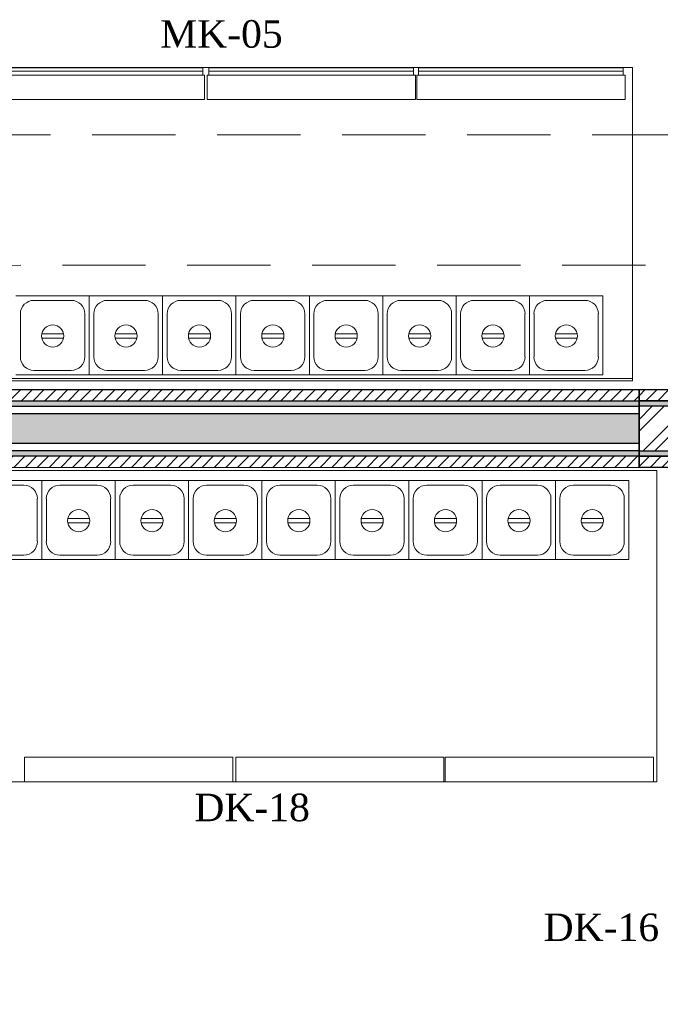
# Model space of a CAD drawing. Extents: x 3940905 to 4145695, y 925352 to 1109797.
# Tile 239 of 256: x 3982871 to 3984312, y 1095961 to 1098177. Entities that reach past the tile are written whole.
import ezdxf

# ---------------------------------------------------------------- set-up
doc = ezdxf.new("R2010")
doc.units = 0
doc.header["$LTSCALE"] = 750
doc.header["$MEASUREMENT"] = 0
doc.linetypes.add('DASHED', pattern=[0.75, 0.5, -0.25])
doc.linetypes.add('DASHED2', pattern=[0.375, 0.25, -0.125])
for name, color, linetype, lineweight in [('BEAM', 104, 'CONTINUOUS', 0), ('CIVIL WALLS', 7, 'CONTINUOUS', 30), ('CKD Equipments', 252, 'CONTINUOUS', 0)]:
    doc.layers.add(name, color=color, linetype=linetype, lineweight=lineweight)
for name, color, linetype in [('GLASS', 5, 'CONTINUOUS'), ('PDF_A - TEXT', 7, 'CONTINUOUS'), ('S-Hatch_8', 7, 'CONTINUOUS')]:
    doc.layers.add(name, color=color, linetype=linetype)
doc.styles.add('CKD_Dimension Text', font='BOOKOS.TTF')
pattern_1 = [(45, (1520.703, 54286.193), (-13.25825215, 13.25825215), [])]
pattern_2 = [(50, (1520.703, 54286.193), (21.51780548, -1.88256405), [2.25, -24.75]), (355, (1520.703, 54286.193), (-4.16254001, 22.56576401), [1.8, -19.8]), (100.45144446, (1522.496, 54286.036), (17.3552654, 20.68319973), [1.91220576, -21.03426336]), (46.1842, (1520.703, 54292.193), (32.01723992, -4.96557842), [3.375, -37.125]), (96.6356355, (1523.37, 54291.78), (28.03985837, 29.22355802), [2.86831026, -31.5514128]), (351.184164, (1520.703, 54292.193), (28.03985835, 29.223558), [2.7, -29.70000003]), (21, (1523.703, 54290.693), (17.90721156, -12.07856672), [2.25, -24.75]), (326, (1523.703, 54290.693), (7.29945996, 21.75450135), [1.8, -19.8]), (71.45144474, (1525.195, 54289.687), (25.2066713, 9.67593458), [1.9122057, -21.03426336]), (37.5, (1520.703, 54286.193), (0.36479566, 9.986815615), [0, -19.56, 0, -20.1, 0, -19.875]), (7.5, (1520.703, 54286.193), (7.892086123, 11.832351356), [0, -11.46, 0, -19.11, 0, -7.575]), (327.5, (1514.013, 54286.193), (16.014673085, -0.676646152), [0, -7.5, 0, -23.4, 0, -31.05]), (317.5, (1511.013, 54286.193), (17.49558508, 3.00314947), [0, -9.75, 0, -15.54, 0, -22.05])]

# ---------------------------------------------------------------- blocks, each defined once
blk = doc.blocks.new('GDXGDRG')
at = {"layer": 'BEAM', "linetype": 'DASHED2'}
for p, q in [((3974013.1, 1043633.5), (3965223.8, 1043631.4)), ((3974227, 1043339.9), (3965437.5, 1043337.8))]:
    blk.add_line(p, q, dxfattribs=at)

msp = doc.modelspace()

# ---------------------------------------------------------------- hatches: boundary and pattern name
at = {"layer": 'CIVIL WALLS', "true_color": 0x136734}
h = msp.add_hatch(dxfattribs=at)
h.set_pattern_fill('AR-CONC', color=116, scale=3)
h.set_pattern_definition(pattern_2)
h.paths.add_polyline_path([(3984982.9, 1095414), (3984982.9, 1097194.5), (3984264.1, 1097194.5), (3984264.1, 1097319.5), (3984982.9, 1097319.5), (3984982.9, 1097619), (3984995.4, 1097619), (3984995.4, 1097307), (3984264.1, 1097307), (3984264.1, 1097207), (3984995.4, 1097207), (3984995.4, 1095414)])
h = msp.add_hatch(dxfattribs=at)
h.set_pattern_fill('AR-CONC', color=116, scale=3)
h.set_pattern_definition(pattern_2)
h.paths.add_polyline_path([(3981958.2, 1097319.2), (3984264.1, 1097319.5), (3984264.1, 1097194.5), (3981958.2, 1097194.2)])
h.paths.add_polyline_path([(3981958.2, 1097306.7), (3984264.1, 1097307), (3984264.1, 1097207), (3981958.2, 1097206.7)], flags=17)
at = {"layer": 'GLASS'}
h = msp.add_hatch(color=4, dxfattribs=at)
h.dxf.hatch_style = 1
h.paths.add_polyline_path([(3982459.1, 1097290.6), (3984264.1, 1097290.6), (3984264.1, 1097223.4), (3982459.1, 1097223.4)])
at = {"layer": 'S-Hatch_8'}
h = msp.add_hatch(dxfattribs=at)
h.set_pattern_fill('ANSI31', color=6, scale=150)
h.set_pattern_definition(pattern_1)
h.paths.add_polyline_path([(3984983, 1097619), (3984982.9, 1097319.5), (3984264.1, 1097319.5), (3984264.1, 1097194.5), (3984983.2, 1097194.5), (3984982.9, 1095414), (3984957.9, 1095414), (3984958.1, 1097169.5), (3984264.1, 1097169.5), (3984264.1, 1097344.5), (3984958.2, 1097344.5), (3984958.2, 1097619)])
at = {"layer": 'S-Hatch_8', "true_color": 0x636466}
h = msp.add_hatch(dxfattribs=at)
h.set_pattern_fill('ANSI32', color=251, scale=150)
h.set_pattern_definition([(45, (1520.7, 54286.193), (-39.77475644, 39.77475644), []), (45, (1547.22, 54286.193), (-39.77475644, 39.77475644), [])])
h.paths.add_polyline_path([(3984995.4, 1097207), (3984995.4, 1095413.4), (3985093, 1095413.4), (3985093, 1097618.7), (3984995.4, 1097618.7), (3984995.4, 1097307), (3984264.1, 1097307), (3984264.1, 1097207)])
at = {"layer": 'S-Hatch_8'}
h = msp.add_hatch(dxfattribs=at)
h.set_pattern_fill('ANSI31', color=6, scale=150)
h.set_pattern_definition(pattern_1)
h.paths.add_polyline_path([(3981958.2, 1097344.5), (3984264.1, 1097344.5), (3984264.1, 1097169.5), (3981958.2, 1097169.5)])
h.paths.add_polyline_path([(3981958.2, 1097319.5), (3984264.1, 1097319.5), (3984264.1, 1097194.5), (3981958.2, 1097194.5)], flags=17)

# ---------------------------------------------------------------- linework, layer by layer
at = {"layer": 'CIVIL WALLS', "color": 6}
msp.add_lwpolyline([(3984982.9, 1097619), (3984982.9, 1097319.5), (3984264.1, 1097319.5), (3984264.1, 1097194.5), (3984983.2, 1097194.5), (3984982.9, 1095414), (3984957.9, 1095414), (3984958.1, 1097169.5), (3984264.1, 1097169.5), (3984264.1, 1097344.5), (3984958.2, 1097344.5), (3984958.2, 1097619), (3984982.9, 1097619)], dxfattribs=at)
at = {"layer": 'CIVIL WALLS', "color": 116, "true_color": 0x136734}
for points in [[(3984982.9, 1095414), (3984982.9, 1097194.5), (3984264.1, 1097194.5), (3984264.1, 1097319.5), (3984982.9, 1097319.5), (3984982.9, 1097619), (3984995.4, 1097619), (3984995.4, 1097307), (3984264.1, 1097307), (3984264.1, 1097207), (3984995.4, 1097207), (3984995.4, 1095414), (3984982.9, 1095414)], [(3981958.2, 1097319.5), (3984264.1, 1097319.5), (3984264.1, 1097194.5), (3981958.2, 1097194.5)]]:
    msp.add_lwpolyline(points, close=True, dxfattribs=at)
at = {"layer": 'CIVIL WALLS'}
for points in [[(3984995.4, 1097207), (3984995.4, 1095413.4), (3985093, 1095413.4), (3985093, 1097618.7), (3984995.4, 1097618.7), (3984995.4, 1097307), (3984264.1, 1097307), (3984264.1, 1097207)], [(3981958.2, 1097307), (3984264.1, 1097307), (3984264.1, 1097207), (3981958.2, 1097207)]]:
    msp.add_lwpolyline(points, close=True, dxfattribs=at)
at = {"layer": 'CIVIL WALLS', "color": 6}
msp.add_lwpolyline([(3981958.2, 1097344.5), (3984264.1, 1097344.5), (3984264.1, 1097169.5), (3981958.2, 1097168.9)], close=True, dxfattribs=at)
at = {"layer": 'CKD Equipments'}
for p, q in [((3982449.1, 1098069.3), (3984249.1, 1098069.3)), ((3984249.1, 1098069.3), (3984249.1, 1097369.3)), ((3984249.1, 1097369.3), (3982449.1, 1097369.3)), ((3984249.1, 1097369.3), (3984249.1, 1097364.2)), ((3982504.2, 1097162.2), (3984304.2, 1097162.2)), ((3984304.2, 1097162.2), (3984304.2, 1096462.2)), ((3984304.2, 1096462.2), (3982504.2, 1096462.2))]:
    msp.add_line(p, q, dxfattribs=at)
at = {"layer": 'CKD Equipments', "linetype": 'DASHED', "ltscale": 25}
for p, q in [((3983282.6, 1098069), (3982822.1, 1098069)), ((3983282.6, 1098069), (3983282.6, 1098052.5)), ((3983296.4, 1098069), (3983296.4, 1098052.5)), ((3983756.9, 1098069), (3983296.4, 1098069)), ((3983756.9, 1098069), (3983756.9, 1098052.5)), ((3983768.1, 1098069), (3983768.1, 1098052.5)), ((3984228.6, 1098069), (3983768.1, 1098069)), ((3984228.6, 1098069), (3984228.6, 1098052.5)), ((3983286.7, 1098052.5), (3982818.1, 1098052.5)), ((3983282.6, 1098060.8), (3982822.1, 1098060.8)), ((3983286.7, 1097997.5), (3983286.7, 1098052.5)), ((3983760.9, 1098052.5), (3983292.3, 1098052.5)), ((3983292.3, 1098052.5), (3983292.3, 1097997.5)), ((3983756.9, 1098060.8), (3983296.4, 1098060.8)), ((3983760.9, 1097997.5), (3983760.9, 1098052.5)), ((3984232.6, 1098052.5), (3983764, 1098052.5)), ((3983764, 1098052.5), (3983764, 1097997.5)), ((3984228.6, 1098060.8), (3983768.1, 1098060.8)), ((3984232.6, 1097997.5), (3984232.6, 1098052.5)), ((3982818.1, 1097997.5), (3983286.7, 1097997.5)), ((3983292.3, 1097997.5), (3983760.9, 1097997.5)), ((3983764, 1097997.5), (3984232.6, 1097997.5)), ((3982881.5, 1096517.2), (3983350.1, 1096517.2)), ((3982881.5, 1096462.2), (3982881.5, 1096517.2)), ((3983350.1, 1096517.2), (3983350.1, 1096462.2)), ((3983356.5, 1096517.2), (3983825.1, 1096517.2)), ((3983356.5, 1096462.2), (3983356.5, 1096517.2)), ((3983825.1, 1096517.2), (3983825.1, 1096462.2)), ((3983828.2, 1096517.2), (3984296.8, 1096517.2)), ((3983828.2, 1096462.2), (3983828.2, 1096517.2)), ((3984296.8, 1096517.2), (3984296.8, 1096462.2)), ((3983350.1, 1096462.2), (3982881.5, 1096462.2)), ((3983825.1, 1096462.2), (3983356.5, 1096462.2)), ((3984296.8, 1096462.2), (3983828.2, 1096462.2))]:
    msp.add_line(p, q, dxfattribs=at)
at = {"layer": 'CKD Equipments', "color": 4}
for p, q in [((3982861.9, 1097555.5), (3983027, 1097555.5)), ((3982902.5, 1097545.4), (3982986.4, 1097545.4)), ((3983027, 1097377.7), (3983027, 1097555.5)), ((3983027, 1097555.5), (3983192.1, 1097555.5)), ((3983027, 1097377.7), (3983027, 1097555.5)), ((3983027, 1097555.5), (3983027, 1097377.7)), ((3983067.6, 1097545.4), (3983151.5, 1097545.4)), ((3983192.1, 1097377.7), (3983192.1, 1097555.5)), ((3983192.1, 1097555.5), (3983357.2, 1097555.5)), ((3983192.1, 1097377.7), (3983192.1, 1097555.5)), ((3983192.1, 1097555.5), (3983192.1, 1097377.7)), ((3983232.7, 1097545.4), (3983316.6, 1097545.4)), ((3983357.2, 1097377.7), (3983357.2, 1097555.5)), ((3983357.2, 1097555.5), (3983522.3, 1097555.5)), ((3983357.2, 1097377.7), (3983357.2, 1097555.5)), ((3983357.2, 1097555.5), (3983357.2, 1097377.7)), ((3983397.8, 1097545.4), (3983481.7, 1097545.4)), ((3983522.3, 1097377.7), (3983522.3, 1097555.5)), ((3983522.3, 1097555.5), (3983522.3, 1097377.7)), ((3983522.3, 1097377.7), (3983522.3, 1097555.5)), ((3983522.3, 1097555.5), (3983687.4, 1097555.5)), ((3983522.3, 1097377.7), (3983522.3, 1097555.5)), ((3983522.3, 1097555.5), (3983522.3, 1097377.7)), ((3983562.9, 1097545.4), (3983646.8, 1097545.4)), ((3983687.4, 1097377.7), (3983687.4, 1097555.5)), ((3983687.4, 1097555.5), (3983852.5, 1097555.5)), ((3983687.4, 1097377.7), (3983687.4, 1097555.5)), ((3983687.4, 1097555.5), (3983687.4, 1097377.7)), ((3983728, 1097545.4), (3983811.9, 1097545.4)), ((3983852.5, 1097377.7), (3983852.5, 1097555.5)), ((3983852.5, 1097555.5), (3984017.6, 1097555.5)), ((3983852.5, 1097377.7), (3983852.5, 1097555.5)), ((3983852.5, 1097555.5), (3983852.5, 1097377.7)), ((3983893.1, 1097545.4), (3983977, 1097545.4)), ((3984017.6, 1097377.7), (3984017.6, 1097555.5)), ((3984017.6, 1097555.5), (3984017.6, 1097377.7)), ((3984017.6, 1097377.7), (3984017.6, 1097555.5)), ((3984017.6, 1097555.5), (3984182.7, 1097555.5)), ((3984017.6, 1097377.7), (3984017.6, 1097555.5)), ((3984017.6, 1097555.5), (3984017.6, 1097377.7)), ((3984058.2, 1097545.4), (3984142.1, 1097545.4)), ((3984182.7, 1097377.7), (3984182.7, 1097555.5)), ((3984182.7, 1097555.5), (3984182.7, 1097377.7)), ((3982872.1, 1097418.4), (3982872.1, 1097514.9)), ((3983016.8, 1097514.9), (3983016.8, 1097418.4)), ((3983037.2, 1097418.4), (3983037.2, 1097514.9)), ((3983181.9, 1097514.9), (3983181.9, 1097418.4)), ((3983202.3, 1097418.4), (3983202.3, 1097514.9)), ((3983347, 1097514.9), (3983347, 1097418.4)), ((3983367.4, 1097418.4), (3983367.4, 1097514.9)), ((3983512.1, 1097514.9), (3983512.1, 1097418.4)), ((3983532.5, 1097418.4), (3983532.5, 1097514.9)), ((3983677.2, 1097514.9), (3983677.2, 1097418.4)), ((3983697.6, 1097418.4), (3983697.6, 1097514.9)), ((3983842.3, 1097514.9), (3983842.3, 1097418.4)), ((3983862.7, 1097418.4), (3983862.7, 1097514.9)), ((3984007.4, 1097514.9), (3984007.4, 1097418.4)), ((3984027.8, 1097418.4), (3984027.8, 1097514.9)), ((3984172.5, 1097514.9), (3984172.5, 1097418.4)), ((3982969.3, 1097470.3), (3982920.3, 1097470.3)), ((3983134.4, 1097470.3), (3983085.4, 1097470.3)), ((3983299.5, 1097470.3), (3983250.5, 1097470.3)), ((3983464.6, 1097470.3), (3983415.6, 1097470.3)), ((3983629.7, 1097470.3), (3983580.7, 1097470.3)), ((3983794.8, 1097470.3), (3983745.8, 1097470.3)), ((3983959.9, 1097470.3), (3983910.9, 1097470.3)), ((3984125, 1097470.3), (3984076, 1097470.3)), ((3982920.3, 1097460.3), (3982969.3, 1097460.3)), ((3983085.4, 1097460.3), (3983134.4, 1097460.3)), ((3983250.5, 1097460.3), (3983299.5, 1097460.3)), ((3983415.6, 1097460.3), (3983464.6, 1097460.3)), ((3983580.7, 1097460.3), (3983629.7, 1097460.3)), ((3983745.8, 1097460.3), (3983794.8, 1097460.3)), ((3983910.9, 1097460.3), (3983959.9, 1097460.3)), ((3984076, 1097460.3), (3984125, 1097460.3)), ((3982986.4, 1097387.9), (3982902.5, 1097387.9)), ((3983151.5, 1097387.9), (3983067.6, 1097387.9)), ((3983316.6, 1097387.9), (3983232.7, 1097387.9)), ((3983481.7, 1097387.9), (3983397.8, 1097387.9)), ((3983646.8, 1097387.9), (3983562.9, 1097387.9)), ((3983811.9, 1097387.9), (3983728, 1097387.9)), ((3983977, 1097387.9), (3983893.1, 1097387.9)), ((3984142.1, 1097387.9), (3984058.2, 1097387.9)), ((3983027, 1097377.7), (3982861.9, 1097377.7)), ((3983192.1, 1097377.7), (3983027, 1097377.7)), ((3983357.2, 1097377.7), (3983192.1, 1097377.7)), ((3983522.3, 1097377.7), (3983357.2, 1097377.7)), ((3983687.4, 1097377.7), (3983522.3, 1097377.7)), ((3983852.5, 1097377.7), (3983687.4, 1097377.7)), ((3984017.6, 1097377.7), (3983852.5, 1097377.7)), ((3984182.7, 1097377.7), (3984017.6, 1097377.7)), ((3982755.2, 1097139.8), (3982920.3, 1097139.8)), ((3982920.3, 1096962), (3982920.3, 1097139.8)), ((3982920.3, 1097139.8), (3983085.4, 1097139.8)), ((3982920.3, 1096962), (3982920.3, 1097139.8)), ((3982920.3, 1097139.8), (3982920.3, 1096962)), ((3983085.4, 1096962), (3983085.4, 1097139.8)), ((3983085.4, 1097139.8), (3983250.5, 1097139.8)), ((3983085.4, 1096962), (3983085.4, 1097139.8)), ((3983085.4, 1097139.8), (3983085.4, 1096962)), ((3983250.5, 1096962), (3983250.5, 1097139.8)), ((3983250.5, 1097139.8), (3983415.6, 1097139.8)), ((3983250.5, 1096962), (3983250.5, 1097139.8)), ((3983250.5, 1097139.8), (3983250.5, 1096962)), ((3983415.6, 1096962), (3983415.6, 1097139.8)), ((3983415.6, 1097139.8), (3983580.7, 1097139.8)), ((3983415.6, 1096962), (3983415.6, 1097139.8)), ((3983415.6, 1097139.8), (3983415.6, 1096962)), ((3983580.7, 1096962), (3983580.7, 1097139.8)), ((3983580.7, 1097139.8), (3983580.7, 1096962)), ((3983580.7, 1096962), (3983580.7, 1097139.8)), ((3983580.7, 1097139.8), (3983745.8, 1097139.8)), ((3983580.7, 1096962), (3983580.7, 1097139.8)), ((3983580.7, 1097139.8), (3983580.7, 1096962)), ((3983745.8, 1096962), (3983745.8, 1097139.8)), ((3983745.8, 1097139.8), (3983910.9, 1097139.8)), ((3983745.8, 1096962), (3983745.8, 1097139.8)), ((3983745.8, 1097139.8), (3983745.8, 1096962)), ((3983910.9, 1096962), (3983910.9, 1097139.8)), ((3983910.9, 1097139.8), (3984076, 1097139.8)), ((3983910.9, 1096962), (3983910.9, 1097139.8)), ((3983910.9, 1097139.8), (3983910.9, 1096962)), ((3984076, 1096962), (3984076, 1097139.8)), ((3984076, 1097139.8), (3984241.1, 1097139.8)), ((3984076, 1096962), (3984076, 1097139.8)), ((3984076, 1097139.8), (3984076, 1096962)), ((3984241.1, 1096962), (3984241.1, 1097139.8)), ((3984241.1, 1096962), (3984241.1, 1097139.8)), ((3984241.1, 1097139.8), (3984241.1, 1096962)), ((3982795.8, 1097129.7), (3982879.7, 1097129.7)), ((3982960.9, 1097129.7), (3983044.8, 1097129.7)), ((3983126, 1097129.7), (3983209.9, 1097129.7)), ((3983291.1, 1097129.7), (3983375, 1097129.7)), ((3983456.2, 1097129.7), (3983540.1, 1097129.7)), ((3983621.3, 1097129.7), (3983705.2, 1097129.7)), ((3983786.4, 1097129.7), (3983870.3, 1097129.7)), ((3983951.5, 1097129.7), (3984035.4, 1097129.7)), ((3984116.6, 1097129.7), (3984200.5, 1097129.7)), ((3982910.1, 1097099.2), (3982910.1, 1097002.7)), ((3982930.5, 1097002.7), (3982930.5, 1097099.2)), ((3983075.2, 1097099.2), (3983075.2, 1097002.7)), ((3983095.6, 1097002.7), (3983095.6, 1097099.2)), ((3983240.3, 1097099.2), (3983240.3, 1097002.7)), ((3983260.7, 1097002.7), (3983260.7, 1097099.2)), ((3983405.4, 1097099.2), (3983405.4, 1097002.7)), ((3983425.8, 1097002.7), (3983425.8, 1097099.2)), ((3983570.5, 1097099.2), (3983570.5, 1097002.7)), ((3983590.9, 1097002.7), (3983590.9, 1097099.2)), ((3983735.6, 1097099.2), (3983735.6, 1097002.7)), ((3983756, 1097002.7), (3983756, 1097099.2)), ((3983900.7, 1097099.2), (3983900.7, 1097002.7)), ((3983921.1, 1097002.7), (3983921.1, 1097099.2)), ((3984065.8, 1097099.2), (3984065.8, 1097002.7)), ((3984086.2, 1097002.7), (3984086.2, 1097099.2)), ((3984230.9, 1097099.2), (3984230.9, 1097002.7)), ((3983027.7, 1097054.6), (3982978.7, 1097054.6)), ((3983192.8, 1097054.6), (3983143.8, 1097054.6)), ((3983357.9, 1097054.6), (3983308.9, 1097054.6)), ((3983523, 1097054.6), (3983474, 1097054.6)), ((3983688.1, 1097054.6), (3983639.1, 1097054.6)), ((3983853.2, 1097054.6), (3983804.2, 1097054.6)), ((3984018.3, 1097054.6), (3983969.3, 1097054.6)), ((3984183.4, 1097054.6), (3984134.4, 1097054.6)), ((3982978.7, 1097044.6), (3983027.7, 1097044.6)), ((3983143.8, 1097044.6), (3983192.8, 1097044.6)), ((3983308.9, 1097044.6), (3983357.9, 1097044.6)), ((3983474, 1097044.6), (3983523, 1097044.6)), ((3983639.1, 1097044.6), (3983688.1, 1097044.6)), ((3983804.2, 1097044.6), (3983853.2, 1097044.6)), ((3983969.3, 1097044.6), (3984018.3, 1097044.6)), ((3984134.4, 1097044.6), (3984183.4, 1097044.6)), ((3982920.3, 1096962), (3982755.2, 1096962)), ((3982879.7, 1096972.2), (3982795.8, 1096972.2)), ((3983085.4, 1096962), (3982920.3, 1096962)), ((3983044.8, 1096972.2), (3982960.9, 1096972.2)), ((3983250.5, 1096962), (3983085.4, 1096962)), ((3983209.9, 1096972.2), (3983126, 1096972.2)), ((3983415.6, 1096962), (3983250.5, 1096962)), ((3983375, 1096972.2), (3983291.1, 1096972.2)), ((3983580.7, 1096962), (3983415.6, 1096962)), ((3983540.1, 1096972.2), (3983456.2, 1096972.2)), ((3983745.8, 1096962), (3983580.7, 1096962)), ((3983705.2, 1096972.2), (3983621.3, 1096972.2)), ((3983910.9, 1096962), (3983745.8, 1096962)), ((3983870.3, 1096972.2), (3983786.4, 1096972.2)), ((3984076, 1096962), (3983910.9, 1096962)), ((3984035.4, 1096972.2), (3983951.5, 1096972.2)), ((3984241.1, 1096962), (3984076, 1096962)), ((3984200.5, 1096972.2), (3984116.6, 1096972.2))]:
    msp.add_line(p, q, dxfattribs=at)
at = {"layer": 'CKD Equipments', "lineweight": 5}
msp.add_line((3984249.1, 1097364.2, -141), (3982449.1, 1097364.2, -141), dxfattribs=at)
at = {"layer": 'CKD Equipments', "color": 4}
for centre in [(3982944.8, 1097465.3), (3983109.9, 1097465.3), (3983275, 1097465.3), (3983440.1, 1097465.3), (3983605.2, 1097465.3), (3983770.3, 1097465.3), (3983935.4, 1097465.3), (3984100.5, 1097465.3), (3983003.2, 1097049.6), (3983168.3, 1097049.6), (3983333.4, 1097049.6), (3983498.5, 1097049.6), (3983663.6, 1097049.6), (3983828.7, 1097049.6), (3983993.8, 1097049.6), (3984158.9, 1097049.6)]:
    msp.add_circle(centre, 25, dxfattribs=at)
for centre, start, end in [((3982902.5, 1097514.9), 90, 180), ((3982986.4, 1097514.9), 0, 90), ((3983067.6, 1097514.9), 90, 180), ((3983151.5, 1097514.9), 0, 90), ((3983232.7, 1097514.9), 90, 180), ((3983316.6, 1097514.9), 0, 90), ((3983397.8, 1097514.9), 90, 180), ((3983481.7, 1097514.9), 0, 90), ((3983562.9, 1097514.9), 90, 180), ((3983646.8, 1097514.9), 0, 90), ((3983728, 1097514.9), 90, 180), ((3983811.9, 1097514.9), 0, 90), ((3983893.1, 1097514.9), 90, 180), ((3983977, 1097514.9), 0, 90), ((3984058.2, 1097514.9), 90, 180), ((3984142.1, 1097514.9), 0, 90), ((3982902.5, 1097418.4), 180, 270), ((3982986.4, 1097418.4), 270, 0), ((3983067.6, 1097418.4), 180, 270), ((3983151.5, 1097418.4), 270, 0), ((3983232.7, 1097418.4), 180, 270), ((3983316.6, 1097418.4), 270, 0), ((3983397.8, 1097418.4), 180, 270), ((3983481.7, 1097418.4), 270, 0), ((3983562.9, 1097418.4), 180, 270), ((3983646.8, 1097418.4), 270, 0), ((3983728, 1097418.4), 180, 270), ((3983811.9, 1097418.4), 270, 0), ((3983893.1, 1097418.4), 180, 270), ((3983977, 1097418.4), 270, 0), ((3984058.2, 1097418.4), 180, 270), ((3984142.1, 1097418.4), 270, 0), ((3982879.7, 1097099.2), 0, 90), ((3982960.9, 1097099.2), 90, 180), ((3983044.8, 1097099.2), 0, 90), ((3983126, 1097099.2), 90, 180), ((3983209.9, 1097099.2), 0, 90), ((3983291.1, 1097099.2), 90, 180), ((3983375, 1097099.2), 0, 90), ((3983456.2, 1097099.2), 90, 180), ((3983540.1, 1097099.2), 0, 90), ((3983621.3, 1097099.2), 90, 180), ((3983705.2, 1097099.2), 0, 90), ((3983786.4, 1097099.2), 90, 180), ((3983870.3, 1097099.2), 0, 90), ((3983951.5, 1097099.2), 90, 180), ((3984035.4, 1097099.2), 0, 90), ((3984116.6, 1097099.2), 90, 180), ((3984200.5, 1097099.2), 0, 90), ((3982879.7, 1097002.7), 270, 0), ((3982960.9, 1097002.7), 180, 270), ((3983044.8, 1097002.7), 270, 0), ((3983126, 1097002.7), 180, 270), ((3983209.9, 1097002.7), 270, 0), ((3983291.1, 1097002.7), 180, 270), ((3983375, 1097002.7), 270, 0), ((3983456.2, 1097002.7), 180, 270), ((3983540.1, 1097002.7), 270, 0), ((3983621.3, 1097002.7), 180, 270), ((3983705.2, 1097002.7), 270, 0), ((3983786.4, 1097002.7), 180, 270), ((3983870.3, 1097002.7), 270, 0), ((3983951.5, 1097002.7), 180, 270), ((3984035.4, 1097002.7), 270, 0), ((3984116.6, 1097002.7), 180, 270), ((3984200.5, 1097002.7), 270, 0)]:
    msp.add_arc(centre, 30.5, start, end, dxfattribs=at)
at = {"layer": 'GLASS', "lineweight": 30}
msp.add_lwpolyline([(3982459.1, 1097290.6), (3984264.1, 1097290.6), (3984264.1, 1097223.4), (3982459.1, 1097223.4)], close=True, dxfattribs=at)

# ---------------------------------------------------------------- block references
at = {"layer": 'BEAM'}
msp.add_blockref('GDXGDRG', (16520.7, 54286.2), dxfattribs=at)

# ---------------------------------------------------------------- texts
at = {"layer": 'PDF_A - TEXT', "attachment_point": 1, "style": 'CKD_Dimension Text'}
for s, insert, char_height, width in [('MK-05', (3983186.7, 1098175.9), 61.96, 1204.096), ('\\pxqc;DK-18', (3983024.7, 1096435.3), 61.963, 737.525), ('\\pxqc;DK-16', (3983810.6, 1096165.6), 61.963, 737.525)]:
    msp.add_mtext(s, dxfattribs=dict(at, insert=insert, char_height=char_height, width=width))

doc.saveas('drawing.dxf')
